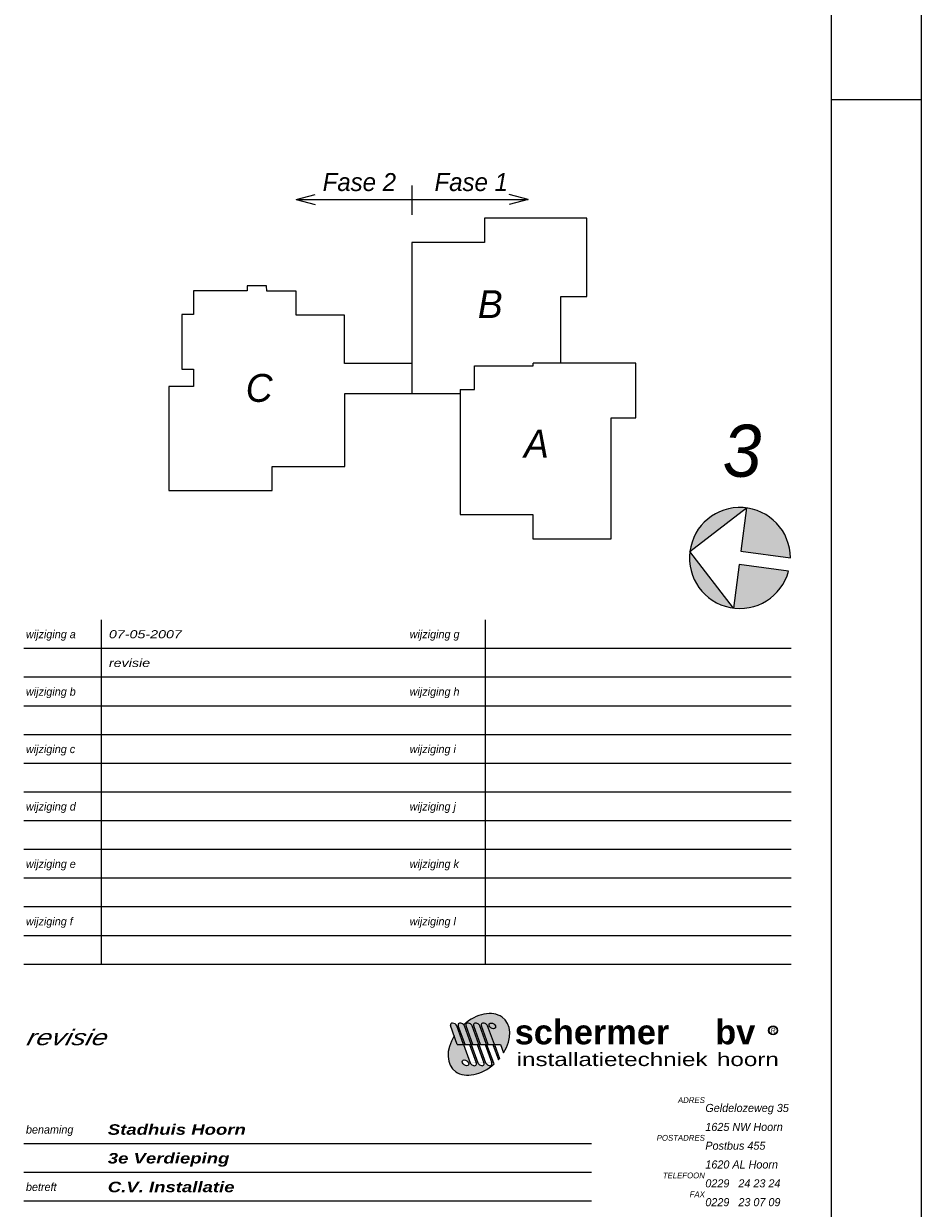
# Model space of a CAD drawing. Header units: millimetres. Extents: x -13501 to 278776, y 0 to 252300.
# Tile 66 of 132: x 114600 to 134600, y 173244 to 199648. Entities that reach past the tile are written whole.
import ezdxf
from ezdxf.enums import TextEntityAlignment as Align

# ---------------------------------------------------------------- set-up
doc = ezdxf.new("R2010")
doc.units = ezdxf.units.MM
doc.header["$LTSCALE"] = 100
doc.layers.get('0').update_dxf_attribs({"linetype": 'CONTINUOUS'})
for name, color, linetype in [('Schermer logo', 7, 'CONTINUOUS'), ('SCHERMER_KADER', 7, 'CONTINUOUS'), ('SCHERMER_ONDERHOEK', 7, 'CONTINUOUS'), ('WT-tekst', 7, 'CONTINUOUS')]:
    doc.layers.add(name, color=color, linetype=linetype)
doc.styles.add('B-01', font='GOTHICI.TTF')
doc.styles.add('cg omega', font='GOTHICI.TTF', dxfattribs={"width": 1.32})
doc.styles.add('CG OMEGA BOLD', font='GOTHICBI.TTF', dxfattribs={"width": 1.32})
doc.styles.add('Schermer', font='swisseb.ttf')
doc.styles.add('Schermer1', font='swiss.ttf')

# ---------------------------------------------------------------- blocks, each defined once
blk = doc.blocks.new('LOGONIEUW')
at = {"layer": 'Schermer logo'}
h = blk.add_hatch(color=162, dxfattribs=at)
edge = h.paths.add_edge_path()
edge.add_line((11.8, 6.94), (12.48, 5.06))
edge.add_ellipse((6.99, 6.94), major_axis=(5.66, 5.66), ratio=0.6875, start_angle=288.6591, end_angle=445.0096)
edge.add_ellipse((3.09, 11.05), major_axis=(-0.672, 0.461), ratio=0.653108, start_angle=226.4275, end_angle=249.4825, ccw=False)
edge.add_line((3.77, 11.05), (5.27, 6.94))
edge.add_line((5.27, 6.94), (5.63, 6.94))
edge.add_line((5.63, 6.94), (4.13, 11.05))
edge.add_ellipse((4.81, 11.05), major_axis=(-0.672, 0.461), ratio=0.653108, start_angle=226.4275, end_angle=406.4275, ccw=False)
edge.add_line((5.5, 11.05), (7, 6.94))
edge.add_line((7, 6.94), (7.36, 6.94))
edge.add_line((7.36, 6.94), (5.86, 11.05))
edge.add_ellipse((6.54, 11.05), major_axis=(-0.672, 0.461), ratio=0.653108, start_angle=226.4275, end_angle=406.4275, ccw=False)
edge.add_line((7.22, 11.05), (8.72, 6.94))
edge.add_line((8.72, 6.94), (9.08, 6.94))
edge.add_line((9.08, 6.94), (7.58, 11.05))
edge.add_ellipse((8.26, 11.05), major_axis=(-0.672, 0.461), ratio=0.653108, start_angle=226.4275, end_angle=406.4275, ccw=False)
edge.add_line((8.94, 11.05), (10.44, 6.94))
edge.add_line((10.44, 6.94), (11.8, 6.94))
edge = h.paths.add_edge_path(flags=16)
edge.add_ellipse((9.99, 11.05), major_axis=(-0.672, 0.46), ratio=0.653962, start_angle=0, end_angle=360)
h = blk.add_hatch(color=240, dxfattribs=at)
edge = h.paths.add_edge_path()
edge.add_ellipse((9.99, 11.05), major_axis=(-0.672, 0.46), ratio=0.653962, start_angle=0, end_angle=360)
edge = h.paths.add_edge_path()
edge.add_line((9.08, 6.94), (10.08, 6.94))
edge.add_line((10.08, 6.94), (10.44, 6.94))
edge.add_line((10.44, 6.94), (8.94, 11.05))
edge.add_ellipse((8.26, 11.05), major_axis=(-0.672, 0.461), ratio=0.653108, start_angle=226.4275, end_angle=406.4275)
edge.add_line((7.58, 11.05), (9.08, 6.94))
edge = h.paths.add_edge_path()
edge.add_line((7.36, 6.94), (8.36, 6.94))
edge.add_line((8.36, 6.94), (8.72, 6.94))
edge.add_line((8.72, 6.94), (7.22, 11.05))
edge.add_ellipse((6.54, 11.05), major_axis=(-0.672, 0.461), ratio=0.653108, start_angle=226.4275, end_angle=406.4275)
edge.add_line((5.86, 11.05), (7.36, 6.94))
edge = h.paths.add_edge_path()
edge.add_ellipse((4.81, 11.05), major_axis=(-0.672, 0.461), ratio=0.653108, start_angle=226.4275, end_angle=406.4275)
edge.add_line((4.13, 11.05), (5.63, 6.94))
edge.add_line((5.63, 6.94), (6.63, 6.94))
edge.add_line((6.63, 6.94), (7, 6.94))
edge.add_line((7, 6.94), (5.5, 11.05))
edge = h.paths.add_edge_path()
edge.add_ellipse((3.09, 11.05), major_axis=(-0.672, 0.461), ratio=0.653108, start_angle=226.4275, end_angle=406.4275)
edge.add_line((2.41, 11.05), (3.91, 6.94))
edge.add_line((3.91, 6.94), (4.91, 6.94))
edge.add_line((4.91, 6.94), (5.27, 6.94))
edge.add_line((5.27, 6.94), (3.77, 11.05))
edge = h.paths.add_edge_path()
edge.add_line((2.18, 6.94), (3.55, 6.94))
edge.add_line((3.55, 6.94), (2.05, 11.05))
edge.add_ellipse((1.37, 11.05), major_axis=(-0.675, 0.464), ratio=0.646817, start_angle=226.7603, end_angle=398.8857)
edge.add_line((0.65, 11.14), (2.18, 6.94))
h = blk.add_hatch(color=162, dxfattribs=at)
h.paths.add_polyline_path([(73.52, 10.06, 1), (71.55, 10.06, 1)])
h.paths.add_polyline_path([(73.43, 10.06, 1), (71.64, 10.06, 1)], flags=16)
h.paths.add_polyline_path([(71.67, 9.24), (73.4, 9.24), (73.4, 10.89), (71.67, 10.89)], flags=24)
h = blk.add_hatch(color=162, dxfattribs=at)
edge = h.paths.add_edge_path()
edge.add_line((3.55, 6.94), (2.18, 6.94))
edge.add_line((2.18, 6.94), (1.5, 8.82))
edge.add_ellipse((6.99, 6.94), major_axis=(5.66, 5.66), ratio=0.6875, start_angle=108.5952, end_angle=265.1414)
edge.add_ellipse((10.9, 2.83), major_axis=(0.672, -0.461), ratio=0.653108, start_angle=226.4275, end_angle=249.5923, ccw=False)
edge.add_line((10.22, 2.83), (8.72, 6.94))
edge.add_line((8.72, 6.94), (8.36, 6.94))
edge.add_line((8.36, 6.94), (9.86, 2.83))
edge.add_ellipse((9.18, 2.83), major_axis=(0.672, -0.461), ratio=0.653108, start_angle=226.4275, end_angle=406.4275, ccw=False)
edge.add_line((8.5, 2.83), (7, 6.94))
edge.add_line((7, 6.94), (6.63, 6.94))
edge.add_line((6.63, 6.94), (8.13, 2.83))
edge.add_ellipse((7.45, 2.83), major_axis=(0.672, -0.461), ratio=0.653108, start_angle=226.4275, end_angle=406.4275, ccw=False)
edge.add_line((6.77, 2.83), (5.27, 6.94))
edge.add_line((5.27, 6.94), (4.91, 6.94))
edge.add_line((4.91, 6.94), (6.41, 2.83))
edge.add_ellipse((5.73, 2.83), major_axis=(0.672, -0.461), ratio=0.653108, start_angle=226.4275, end_angle=406.4275, ccw=False)
edge.add_line((5.05, 2.83), (3.55, 6.94))
edge = h.paths.add_edge_path(flags=16)
edge.add_ellipse((4, 2.83), major_axis=(0.672, -0.46), ratio=0.653962, start_angle=0, end_angle=360)
h = blk.add_hatch(color=162, dxfattribs=at)
edge = h.paths.add_edge_path()
edge.add_line((3.55, 6.94), (3.91, 6.94))
edge.add_line((3.91, 6.94), (2.66, 10.36))
edge.add_ellipse((6.99, 6.94), major_axis=(5.66, 5.66), ratio=0.6875, start_angle=94.5809, end_angle=97.3751)
edge.add_line((2.41, 10.07), (3.55, 6.94))
h = blk.add_hatch(color=162, dxfattribs=at)
edge = h.paths.add_edge_path()
edge.add_ellipse((6.99, 6.94), major_axis=(5.66, 5.66), ratio=0.6875, start_angle=274.7153, end_angle=277.5125)
edge.add_line((11.58, 3.82), (10.44, 6.94))
edge.add_line((10.44, 6.94), (10.08, 6.94))
edge.add_line((10.08, 6.94), (11.33, 3.53))
at = {"layer": 'Schermer logo', "color": 240}
for p, q in [((2.18, 6.94), (0.65, 11.15)), ((3.55, 6.94), (2.05, 11.05)), ((3.91, 6.94), (2.41, 11.05)), ((5.27, 6.94), (3.77, 11.05)), ((5.63, 6.94), (4.13, 11.05)), ((7, 6.94), (5.5, 11.05)), ((7.36, 6.94), (5.86, 11.05)), ((8.72, 6.94), (7.22, 11.05)), ((9.08, 6.94), (7.58, 11.05)), ((10.44, 6.94), (8.94, 11.05)), ((2.18, 6.94), (3.55, 6.94)), ((3.91, 6.94), (4.91, 6.94)), ((4.91, 6.94), (5.27, 6.94)), ((5.63, 6.94), (6.63, 6.94)), ((6.63, 6.94), (7, 6.94)), ((7.36, 6.94), (8.36, 6.94)), ((8.36, 6.94), (8.72, 6.94)), ((9.08, 6.94), (10.08, 6.94)), ((10.08, 6.94), (10.44, 6.94))]:
    blk.add_line(p, q, dxfattribs=at)
at = {"layer": 'Schermer logo', "color": 162}
for p, q in [((3.55, 6.94), (5.05, 2.83)), ((3.55, 6.94), (3.91, 6.94)), ((4.91, 6.94), (6.41, 2.83)), ((5.27, 6.94), (6.77, 2.83)), ((5.27, 6.94), (5.63, 6.94)), ((6.63, 6.94), (8.13, 2.83)), ((7, 6.94), (8.5, 2.83)), ((7, 6.94), (7.36, 6.94)), ((8.36, 6.94), (9.86, 2.83)), ((8.72, 6.94), (10.22, 2.83)), ((8.72, 6.94), (9.08, 6.94)), ((10.08, 6.94), (11.33, 3.53)), ((10.44, 6.94), (11.58, 3.82)), ((10.44, 6.94), (11.8, 6.94)), ((11.8, 6.94), (12.48, 5.06))]:
    blk.add_line(p, q, dxfattribs=at)
for radius in [0.984, 0.893]:
    blk.add_circle((72.54, 10.06), radius, dxfattribs=at)
for centre, major_axis, ratio, start_param, end_param in [((6.99, 6.94), (5.66, 5.66), 0.6875, 5.038051, 7.766882), ((6.99, 6.94), (5.66, 5.66), 0.6875, 1.895343, 4.62759), ((6.99, 6.94), (5.66, 5.66), 0.6875, 1.650748, 1.699515), ((5.73, 2.83), (0.672, -0.461), 0.653108, 3.951906, 7.093499), ((7.45, 2.83), (0.672, -0.461), 0.653108, 3.951906, 7.093499), ((9.18, 2.83), (0.672, -0.461), 0.653108, 3.951906, 7.093499), ((10.9, 2.83), (0.672, -0.461), 0.653108, 3.951906, 4.356207), ((6.99, 6.94), (5.66, 5.66), 0.6875, 4.794687, 4.843506)]:
    blk.add_ellipse(centre, major_axis=major_axis, ratio=ratio, start_param=start_param, end_param=end_param, dxfattribs=at)
at = {"layer": 'Schermer logo', "color": 240}
for centre, major_axis, ratio, start_param, end_param in [((1.37, 11.05), (-0.675, 0.464), 0.646817, 3.957713, 6.961868), ((3.09, 11.05), (-0.672, 0.461), 0.653108, 3.951906, 7.093499), ((4.81, 11.05), (-0.672, 0.461), 0.653108, 3.951906, 7.093499), ((6.54, 11.05), (-0.672, 0.461), 0.653108, 3.951906, 7.093499), ((8.26, 11.05), (-0.672, 0.461), 0.653108, 3.951906, 7.093499)]:
    blk.add_ellipse(centre, major_axis=major_axis, ratio=ratio, start_param=start_param, end_param=end_param, dxfattribs=at)
blk.add_ellipse((9.99, 11.05), major_axis=(-0.672, 0.46), ratio=0.653962, dxfattribs=at)
at = {"layer": 'Schermer logo', "color": 162}
blk.add_ellipse((4, 2.83), major_axis=(0.672, -0.46), ratio=0.653962, dxfattribs=at)
at = {"layer": 'Schermer logo', "color": 240, "style": 'Schermer'}
blk.add_text('schermer', height=5.478, dxfattribs=at).set_placement((14.97, 6.95))
at = {"layer": 'Schermer logo', "color": 162, "style": 'Schermer'}
blk.add_text('bv', height=5.478, dxfattribs=at).set_placement((59.65, 6.95))
at = {"layer": 'Schermer logo', "color": 162, "style": 'B-01'}
blk.add_text('R', height=1.1, dxfattribs=at).set_placement((72.54, 10.06), align=Align.MIDDLE)
at = {"layer": 'Schermer logo', "color": 162, "style": 'Schermer1', "width": 1.3}
for s, height, p in [('installatietechniek', 2.9672, (15.41, 2.11)), ('hoorn', 2.967, (60.04, 2.11))]:
    blk.add_text(s, height=height, dxfattribs=at).set_placement(p)
blk = doc.blocks.new('1350x840')
at = {"layer": 'SCHERMER_KADER', "color": 8, "linetype": 'Continuous'}
for p, q in [((-1316, 821), (-1316, 0)), ((0, 0), (0, 821))]:
    blk.add_line(p, q, dxfattribs=at)
at = {"layer": 'SCHERMER_KADER', "color": 9}
for p, q in [((-1316, 287.5), (-1326, 287.5)), ((10, 287.5), (0, 287.5))]:
    blk.add_line(p, q, dxfattribs=at)
at = {"layer": 'SCHERMER_ONDERHOEK', "color": 9}
for p, q in [((-162.64, 94.8), (-162.64, 171.6)), ((-77.14, 94.8), (-77.14, 171.6))]:
    blk.add_line(p, q, dxfattribs=at)
at = {"layer": 'SCHERMER_ONDERHOEK', "color": 9, "linetype": 'Continuous'}
for p, q in [((-9, 165.2), (-180, 165.2)), ((-9, 158.8), (-180, 158.8)), ((-9, 152.4), (-180, 152.4)), ((-9, 146), (-180, 146)), ((-9, 139.6), (-180, 139.6)), ((-9, 133.2), (-180, 133.2)), ((-9, 126.8), (-180, 126.8)), ((-9, 120.4), (-180, 120.4)), ((-9, 114), (-180, 114)), ((-9, 107.6), (-180, 107.6)), ((-9, 101.2), (-180, 101.2)), ((-9, 94.8), (-180, 94.8)), ((-53.5, 54.8), (-180, 54.8)), ((-53.5, 48.4), (-180, 48.4)), ((-53.5, 42), (-180, 42))]:
    blk.add_line(p, q, dxfattribs=at)
at = {"layer": 'SCHERMER_ONDERHOEK'}
blk.add_blockref('LOGONIEUW', (-85.57, 70.04), dxfattribs=at)
at = {"layer": 'SCHERMER_ONDERHOEK', "style": 'B-01'}
for s, p in [('wijziging a', (-179.5, 168.4)), ('wijziging g', (-94, 168.4)), ('wijziging b', (-179.5, 155.6)), ('wijziging h', (-94, 155.6)), ('wijziging c', (-179.5, 142.8)), ('wijziging i', (-94, 142.8)), ('wijziging d', (-179.5, 130)), ('wijziging j', (-94, 130)), ('wijziging e', (-179.5, 117.2)), ('wijziging k', (-94, 117.2)), ('wijziging f', (-179.5, 104.4)), ('wijziging l', (-94, 104.4)), ('benaming', (-179.5, 58)), ('betreft', (-179.5, 45.2))]:
    blk.add_text(s, height=1.8, dxfattribs=at).set_placement(p, align=Align.MIDDLE_LEFT)
at = {"layer": 'SCHERMER_ONDERHOEK', "color": 240, "style": 'cg omega'}
for s, p in [('ADRES', (-28.23, 63.91)), ('POSTADRES', (-28.23, 55.5)), ('TELEFOON', (-28.23, 47.11)), ('FAX', (-28.23, 42.91))]:
    blk.add_text(s, height=1.3, dxfattribs=at).set_placement(p, align=Align.RIGHT)
at = {"layer": 'SCHERMER_ONDERHOEK', "color": 162, "style": 'cg omega'}
for s, p in [('Geldelozeweg 35', (-28.12, 61.91)), ('1625 NW Hoorn', (-28.12, 57.68)), ('Postbus 455', (-28.12, 53.5)), ('1620 AL Hoorn', (-28.12, 49.31)), ('0229   24 23 24', (-28.12, 45.11)), ('0229   23 07 09', (-28.12, 40.91))]:
    blk.add_text(s, height=1.8, dxfattribs=at).set_placement(p)
at = {"layer": 'SCHERMER_ONDERHOEK', "style": 'B-01'}
for tag, p in [('WIJZA', (-161.01, 168.4)), ('WIJZG', (-75.51, 168.4)), ('OMSCHRIJVINGA', (-161.01, 162)), ('OMSCHRIJVINGG', (-75.51, 162)), ('WIJZB', (-161.01, 155.6)), ('WIJZH', (-75.51, 155.6)), ('OMSCHRIJVINGB', (-161.01, 149.2)), ('OMSCHRIJVINGH', (-75.51, 149.2)), ('WIJZC', (-161.01, 142.8)), ('WIJZI', (-75.51, 142.8)), ('OMSCHRIJVINGC', (-161.01, 136.4)), ('OMSCHRIJVINGI', (-75.51, 136.4)), ('WIJZD', (-161.01, 130)), ('WIJZJ', (-75.51, 130)), ('OMSCHRIJVINGD', (-161.01, 123.6)), ('OMSCHRIJVINGJ', (-75.51, 123.6)), ('WIJZE', (-161.01, 117.2)), ('WIJZK', (-75.51, 117.2)), ('OMSCHRIJVINGE', (-161.01, 110.8)), ('OMSCHRIJVINGK', (-75.51, 110.8)), ('WIJZF', (-161.01, 104.4)), ('WIJZL', (-75.51, 104.4)), ('OMSCHRIJVINGF', (-161.01, 98)), ('OMSCHRIJVINGL', (-75.51, 98))]:
    blk.add_attdef(tag, text='', height=1.8, dxfattribs=at).set_placement(p, align=Align.MIDDLE_LEFT)
at = {"layer": 'SCHERMER_ONDERHOEK', "style": 'cg omega', "oblique": 15, "width": 1.32}
blk.add_attdef('STATUS', (-179.5, 76.8), '', height=3.5, dxfattribs=at)
at = {"layer": 'SCHERMER_ONDERHOEK', "width": 1.32}
for tag, height, style, p in [('BENAMING', 2.34, 'CG OMEGA BOLD', (-161.26, 58)), ('BENAMING2', 2.34, 'CG OMEGA BOLD', (-161.26, 51.6)), ('BETREFT', 2.34, 'CG OMEGA BOLD', (-161.26, 45.2)), ('SCHAAL', 1.8, 'cg omega', (-161.26, 38.8)), ('DATUM', 1.8, 'cg omega', (-161.26, 26)), ('NR', 1.8, 'cg omega', (-125.23, 19.6)), ('A?', 1.8, 'cg omega', (-72.69, 19.6)), ('DD', 1.8, 'cg omega', (-125.23, 13.2)), ('TEKNR.', 2.34, 'CG OMEGA BOLD', (-72.69, 13.2))]:
    blk.add_attdef(tag, text='', height=height, dxfattribs=dict(at, style=style)).set_placement(p, align=Align.MIDDLE_LEFT)
blk = doc.blocks.new('sit')
for p, q in [((-10811, 71395), (-33642, 71395)), ((-33642, 71395), (-33642, 66000)), ((-10811, 53971), (-10811, 71395)), ((-49823, 66000), (-49823, 32368)), ((-33642, 66000), (-49823, 66000)), ((-82147, 56343), (-86487, 56343)), ((-86487, 56343), (-86487, 55193)), ((-82139, 55176), (-82147, 56343)), ((-86487, 55193), (-98431, 55193)), ((-98431, 55193), (-98431, 49918)), ((-75586, 55176), (-82139, 55176)), ((-75586, 49783), (-75586, 55176)), ((-16603, 39078), (-16603, 53971)), ((-16603, 53971), (-10811, 53971)), ((-98431, 49918), (-101017, 49909)), ((-101017, 49909), (-101017, 37748)), ((-64792, 49783), (-75586, 49783)), ((-64792, 39006), (-64792, 49783)), ((-101017, 37748), (-98427, 37748)), ((-98427, 37748), (-98427, 33930)), ((-49823, 39006), (-64792, 39006)), ((-35853, 38475), (-22763, 38475)), ((-35853, 33191), (-35853, 38475)), ((83, 39078), (-22763, 39078)), ((-22763, 38475), (-22763, 39078)), ((83, 26878), (83, 39078)), ((-103917, 33930), (-103917, 10678)), ((-98427, 33930), (-103917, 33930)), ((-64717, 32368), (-39024, 32368)), ((-64717, 16078), (-64717, 32368)), ((-39024, 33191), (-39024, 5366)), ((-39024, 33191), (-35853, 33191)), ((-5407, 26874), (83, 26878)), ((-5407, -32), (-5407, 26874)), ((-80917, 16070), (-64717, 16078)), ((-80917, 10678), (-80917, 16070)), ((-103917, 10678), (-80917, 10678)), ((-39024, 5366), (-22836, 5366)), ((-22836, 5366), (-22836, -32)), ((-22836, -32), (-5407, -32))]:
    blk.add_line(p, q)
blk = doc.blocks.new('Noordpijl')
h = blk.add_hatch(color=4)
h.paths.add_polyline_path([(-0.16, 11.31), (11.09, 0.06, 0.414214)])
h.paths.add_polyline_path([(11.09, 0.06), (-0.16, -11.19, 0.414214)])
h.paths.add_polyline_path([(-0.16, -1.44), (-11.31, -1.44, 0.375565), (-0.16, -11.19)])
h.paths.add_polyline_path([(-0.16, 11.31, 0.375565), (-11.31, 1.56), (-0.16, 1.56)])
at = {"color": 4}
blk.add_lwpolyline([(11.09, 0.06), (-0.16, -11.19), (-0.16, -1.44), (-11.31, -1.44, 14.933034), (-11.31, 1.56), (-0.16, 1.56), (-0.16, 11.31)], format="xyb", close=True, dxfattribs=at)

msp = doc.modelspace()

# ---------------------------------------------------------------- linework, layer by layer
at = {"layer": 'WT-tekst'}
for p, q in [((123254, 195389), (123254, 196043)), ((120669, 195732), (121092, 195844)), ((120669, 195732), (125839, 195732)), ((120669, 195732), (121092, 195620)), ((125839, 195732), (125416, 195844)), ((125839, 195732), (125416, 195620))]:
    msp.add_line(p, q, dxfattribs=at)

# ---------------------------------------------------------------- block references
ref = msp.add_blockref('1350x840', (132600, 169200), dxfattribs=dict(xscale=100, yscale=100, zscale=100))
ref.add_attrib('BENAMING', 'Stadhuis Hoorn', dxfattribs={"layer": 'SCHERMER_ONDERHOEK', "height": 234, "style": 'CG OMEGA BOLD', "width": 1.32}).set_placement((116474, 175000), align=Align.MIDDLE_LEFT)
ref.add_attrib('BENAMING2', '3e Verdieping', dxfattribs={"layer": 'SCHERMER_ONDERHOEK', "height": 234, "style": 'CG OMEGA BOLD', "width": 1.32}).set_placement((116474, 174360), align=Align.MIDDLE_LEFT)
ref.add_attrib('BETREFT', 'C.V. Installatie', dxfattribs={"layer": 'SCHERMER_ONDERHOEK', "height": 234, "style": 'CG OMEGA BOLD', "width": 1.32}).set_placement((116474, 173720), align=Align.MIDDLE_LEFT)
ref.add_attrib('STATUS', 'revisie', (114650, 176880), dxfattribs={"layer": 'SCHERMER_ONDERHOEK', "height": 350, "style": 'cg omega', "oblique": 15, "width": 1.32})
ref.add_attrib('WIJZA', '07-05-2007', dxfattribs={"layer": 'SCHERMER_ONDERHOEK', "height": 180, "style": 'cg omega', "width": 1.32}).set_placement((116499, 186040), align=Align.MIDDLE_LEFT)
ref.add_attrib('OMSCHRIJVINGA', 'revisie', dxfattribs={"layer": 'SCHERMER_ONDERHOEK', "height": 180, "style": 'cg omega', "width": 1.32}).set_placement((116499, 185400), align=Align.MIDDLE_LEFT)
at = {"xscale": 100, "yscale": 100, "zscale": 100}
msp.add_blockref('1350x840', (266200, 169200), dxfattribs=at)
at = {"layer": 'WT-tekst', "xscale": 0.1, "yscale": 0.1, "zscale": 0.1}
msp.add_blockref('sit', (128228, 188172), dxfattribs=at)
at = {"layer": 'WT-tekst', "xscale": 100, "yscale": 100, "zscale": 100, "rotation": 172.6335042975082}
msp.add_blockref('Noordpijl', (130543, 187747), dxfattribs=at)

# ---------------------------------------------------------------- texts
at = {"layer": 'WT-tekst', "style": 'B-01'}
for s, height, p in [('Fase 2', 400, (121261, 195918)), ('Fase 1', 400, (123754, 195918)), ('B', 622, (124718, 193086)), ('C', 622, (119547, 191219)), ('A', 622, (125746, 189974))]:
    msp.add_text(s, height=height, dxfattribs=at).set_placement(p)
msp.add_text('3', height=1162, dxfattribs=at).set_placement((131039, 189549), align=Align.RIGHT)

doc.saveas('drawing.dxf')
